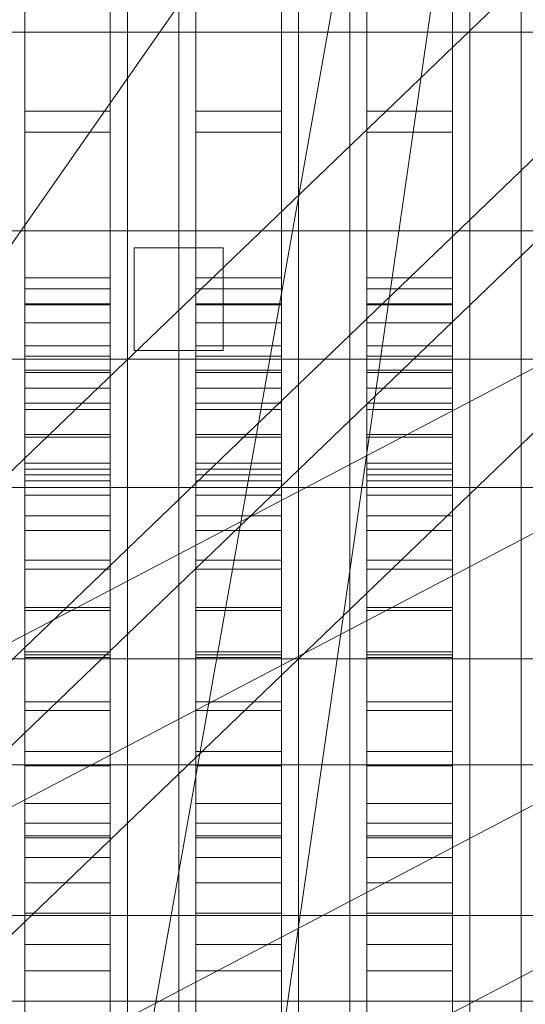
# Model space of a CAD drawing. Header units: millimetres. Extents: x -4738 to 65662, y -68080 to 6847.
# Tile 147 of 256: x -1639 to -1580, y -34340 to -34225. Entities that reach past the tile are written whole.
import ezdxf

# ---------------------------------------------------------------- set-up
doc = ezdxf.new("R2010")
doc.units = ezdxf.units.MM
for name, color, linetype, lineweight in [('COTAS_O', 1, 'Continuous', 0), ('frontal_briquetadora', 7, 'Continuous', 0), ('frontal_C03', 7, 'Continuous', 0), ('frontal_C10', 7, 'Continuous', 0), ('frontal_dosificador', 7, 'Continuous', 0), ('frontal_tolva', 7, 'Continuous', 0)]:
    doc.layers.add(name, color=color, linetype=linetype, lineweight=lineweight)
doc.dimstyles.new('R19_100', dxfattribs={"dimtxt": 250, "dimasz": 150, "dimexe": 150, "dimexo": 80, "dimgap": 100, "dimtad": 1, "dimtih": 1, "dimtoh": 1, "dimdsep": 46, "dimcen": 0.09, "dimadec": 0, "dimazin": 0, "dimtfac": 1, "dimtdec": 4, "dimtofl": 0, "dimtmove": 0, "dimatfit": 3, "dimfxl": 1, "dimtolj": 1, "dimtzin": 0, "dimarcsym": 0})

# ---------------------------------------------------------------- blocks, each defined once
blk = doc.blocks.new('DIM_R31_47')
at = {"layer": 'COTAS_O'}
for p, q in [((-1725, -31700), (-1025, -31700)), ((-1025, -31700), (-1070, -31850)), ((-1025, -34400), (-1025, -31700)), ((-1025, -31700), (-980, -31850)), ((-1025, -34400), (-1070, -34250)), ((-1025, -34400), (-980, -34250)), ((-1725, -34400), (-1025, -34400))]:
    blk.add_line(p, q, dxfattribs=at)
blk.add_text('2700 O', height=250, rotation=90, dxfattribs=at).set_placement((-1125, -33050))
blk = doc.blocks.new('DIM_R31_48')
at = {"layer": 'COTAS_O'}
for p, q in [((-1725, -33700), (-1575, -33655)), ((1725, -33700), (1575, -33655)), ((-1725, -34400), (-1725, -33700)), ((-1725, -33700), (1725, -33700)), ((-1725, -33700), (-1575, -33745)), ((1725, -33700), (1575, -33745)), ((1725, -34400), (1725, -33700))]:
    blk.add_line(p, q, dxfattribs=at)
blk.add_text('3450 O', height=250, dxfattribs=at).set_placement((0, -33600))

msp = doc.modelspace()

# ---------------------------------------------------------------- linework, layer by layer
at = {"layer": 'frontal_briquetadora'}
for p, q in [((-1638, -34255.522), (-1638, -34023.687)), ((-1628, -34255.522), (-1628, -34023.687)), ((-1618, -34255.522), (-1618, -34023.687)), ((-1608, -34255.522), (-1608, -34023.687)), ((-1598, -34255.522), (-1598, -34023.687)), ((-1588, -34255.522), (-1588, -34023.687)), ((-1638, -34263.452), (-1638, -34031.618)), ((-1628, -34263.452), (-1628, -34031.618)), ((-1618, -34263.452), (-1618, -34031.618)), ((-1608, -34263.452), (-1608, -34031.618)), ((-1598, -34263.452), (-1598, -34031.618)), ((-1588, -34263.452), (-1588, -34031.618)), ((-1626, -34232.316), (-1626, -34213.667)), ((-1620, -34232.316), (-1620, -34213.667)), ((-1606, -34232.316), (-1606, -34213.667)), ((-1600, -34232.316), (-1600, -34213.667)), ((-1586, -34232.316), (-1586, -34213.667)), ((-1580, -34232.316), (-1580, -34213.667)), ((-1626, -34233.568), (-1626, -34215.195)), ((-1620, -34233.568), (-1620, -34215.195)), ((-1606, -34233.568), (-1606, -34215.195)), ((-1600, -34233.568), (-1600, -34215.195)), ((-1586, -34233.568), (-1586, -34215.195)), ((-1580, -34233.568), (-1580, -34215.195)), ((-1638, -34215.781), (-1638, -34236.052)), ((-1628, -34215.781), (-1628, -34236.052)), ((-1618, -34215.781), (-1618, -34236.052)), ((-1608, -34215.781), (-1608, -34236.052)), ((-1598, -34215.781), (-1598, -34236.052)), ((-1588, -34215.781), (-1588, -34236.052)), ((-1638, -34218.738), (-1638, -34238.484)), ((-1628, -34218.738), (-1628, -34238.484)), ((-1618, -34218.738), (-1618, -34238.484)), ((-1608, -34218.738), (-1608, -34238.484)), ((-1598, -34218.738), (-1598, -34238.484)), ((-1588, -34218.738), (-1588, -34238.484)), ((-1626, -34251.367), (-1626, -34232.316)), ((-1620, -34251.367), (-1620, -34232.316)), ((-1606, -34251.367), (-1606, -34232.316)), ((-1600, -34251.367), (-1600, -34232.316)), ((-1586, -34251.367), (-1586, -34232.316)), ((-1580, -34251.367), (-1580, -34232.316)), ((-1626, -34252.354), (-1626, -34233.568)), ((-1620, -34252.354), (-1620, -34233.568)), ((-1606, -34252.354), (-1606, -34233.568)), ((-1600, -34252.354), (-1600, -34233.568)), ((-1586, -34252.354), (-1586, -34233.568)), ((-1580, -34252.354), (-1580, -34233.568)), ((-1638, -34236.052), (-1638, -34256.779)), ((-1638, -34236.052), (-1628, -34236.052)), ((-1628, -34236.052), (-1628, -34256.779)), ((-1618, -34236.052), (-1618, -34256.779)), ((-1618, -34236.052), (-1608, -34236.052)), ((-1608, -34236.052), (-1608, -34256.779)), ((-1598, -34236.052), (-1598, -34256.779)), ((-1598, -34236.052), (-1588, -34236.052)), ((-1588, -34236.052), (-1588, -34256.779)), ((-1638, -34238.484), (-1638, -34258.674)), ((-1638, -34238.484), (-1628, -34238.484)), ((-1628, -34238.484), (-1628, -34258.674)), ((-1618, -34238.484), (-1618, -34258.674)), ((-1618, -34238.484), (-1608, -34238.484)), ((-1608, -34238.484), (-1608, -34258.674)), ((-1598, -34238.484), (-1598, -34258.674)), ((-1598, -34238.484), (-1588, -34238.484)), ((-1588, -34238.484), (-1588, -34258.674)), ((-1626, -34270.741), (-1626, -34251.367)), ((-1620, -34270.741), (-1620, -34251.367)), ((-1606, -34270.741), (-1606, -34251.367)), ((-1600, -34270.741), (-1600, -34251.367)), ((-1586, -34270.741), (-1586, -34251.367)), ((-1580, -34270.741), (-1580, -34251.367)), ((-1626, -34271.473), (-1626, -34252.354)), ((-1620, -34271.473), (-1620, -34252.354)), ((-1606, -34271.473), (-1606, -34252.354)), ((-1600, -34271.473), (-1600, -34252.354)), ((-1586, -34271.473), (-1586, -34252.354)), ((-1580, -34271.473), (-1580, -34252.354)), ((-1626, -34256.659), (-1626, -34253.764)), ((-1620, -34256.659), (-1620, -34253.764)), ((-1606, -34256.659), (-1606, -34253.764)), ((-1600, -34256.659), (-1600, -34253.764)), ((-1586, -34256.659), (-1586, -34253.764)), ((-1580, -34256.659), (-1580, -34253.764)), ((-1638, -34256.8), (-1638, -34255.522)), ((-1638, -34255.522), (-1628, -34255.522)), ((-1628, -34256.8), (-1628, -34255.522)), ((-1618, -34256.8), (-1618, -34255.522)), ((-1618, -34255.522), (-1608, -34255.522)), ((-1608, -34256.8), (-1608, -34255.522)), ((-1598, -34256.8), (-1598, -34255.522)), ((-1598, -34255.522), (-1588, -34255.522)), ((-1588, -34256.8), (-1588, -34255.522)), ((-1638, -34256.779), (-1638, -34277.861)), ((-1638, -34256.779), (-1628, -34256.779)), ((-1638, -34258.552), (-1638, -34256.8)), ((-1638, -34256.8), (-1628, -34256.8)), ((-1628, -34256.779), (-1628, -34277.861)), ((-1628, -34258.552), (-1628, -34256.8)), ((-1626, -34262.386), (-1626, -34256.659)), ((-1620, -34262.386), (-1620, -34256.659)), ((-1618, -34256.779), (-1618, -34277.861)), ((-1618, -34256.779), (-1608, -34256.779)), ((-1618, -34258.552), (-1618, -34256.8)), ((-1618, -34256.8), (-1608, -34256.8)), ((-1608, -34256.779), (-1608, -34277.861)), ((-1608, -34258.552), (-1608, -34256.8)), ((-1606, -34262.386), (-1606, -34256.659)), ((-1600, -34262.386), (-1600, -34256.659)), ((-1598, -34256.779), (-1598, -34277.861)), ((-1598, -34256.779), (-1588, -34256.779)), ((-1598, -34258.552), (-1598, -34256.8)), ((-1598, -34256.8), (-1588, -34256.8)), ((-1588, -34256.779), (-1588, -34277.861)), ((-1588, -34258.552), (-1588, -34256.8)), ((-1586, -34262.386), (-1586, -34256.659)), ((-1580, -34262.386), (-1580, -34256.659)), ((-1638, -34260.772), (-1638, -34258.552)), ((-1638, -34258.552), (-1628, -34258.552)), ((-1638, -34258.674), (-1638, -34279.211)), ((-1638, -34258.674), (-1628, -34258.674)), ((-1628, -34260.772), (-1628, -34258.552)), ((-1628, -34258.674), (-1628, -34279.211)), ((-1618, -34260.772), (-1618, -34258.552)), ((-1618, -34258.552), (-1608, -34258.552)), ((-1618, -34258.674), (-1618, -34279.211)), ((-1618, -34258.674), (-1608, -34258.674)), ((-1608, -34260.772), (-1608, -34258.552)), ((-1608, -34258.674), (-1608, -34279.211)), ((-1598, -34260.772), (-1598, -34258.552)), ((-1598, -34258.552), (-1588, -34258.552)), ((-1598, -34258.674), (-1598, -34279.211)), ((-1598, -34258.674), (-1588, -34258.674)), ((-1588, -34260.772), (-1588, -34258.552)), ((-1588, -34258.674), (-1588, -34279.211)), ((-1638, -34263.45), (-1638, -34260.772)), ((-1638, -34260.772), (-1628, -34260.772)), ((-1628, -34263.45), (-1628, -34260.772)), ((-1618, -34263.45), (-1618, -34260.772)), ((-1618, -34260.772), (-1608, -34260.772)), ((-1608, -34263.45), (-1608, -34260.772)), ((-1598, -34263.45), (-1598, -34260.772)), ((-1598, -34260.772), (-1588, -34260.772)), ((-1588, -34263.45), (-1588, -34260.772)), ((-1626, -34270.817), (-1626, -34262.386)), ((-1620, -34270.817), (-1620, -34262.386)), ((-1606, -34270.817), (-1606, -34262.386)), ((-1600, -34270.817), (-1600, -34262.386)), ((-1586, -34270.817), (-1586, -34262.386)), ((-1580, -34270.817), (-1580, -34262.386)), ((-1638, -34266.579), (-1638, -34263.45)), ((-1638, -34263.45), (-1628, -34263.45)), ((-1638, -34264.651), (-1638, -34263.452)), ((-1628, -34266.579), (-1628, -34263.45)), ((-1628, -34264.651), (-1628, -34263.452)), ((-1618, -34266.579), (-1618, -34263.45)), ((-1618, -34263.45), (-1608, -34263.45)), ((-1618, -34264.651), (-1618, -34263.452)), ((-1608, -34266.579), (-1608, -34263.45)), ((-1608, -34264.651), (-1608, -34263.452)), ((-1598, -34266.579), (-1598, -34263.45)), ((-1598, -34263.45), (-1588, -34263.45)), ((-1598, -34264.651), (-1598, -34263.452)), ((-1588, -34266.579), (-1588, -34263.45)), ((-1588, -34264.651), (-1588, -34263.452)), ((-1638, -34266.294), (-1638, -34264.651)), ((-1638, -34264.651), (-1628, -34264.651)), ((-1628, -34266.294), (-1628, -34264.651)), ((-1626, -34267.072), (-1626, -34263.81)), ((-1620, -34267.072), (-1620, -34263.81)), ((-1618, -34266.294), (-1618, -34264.651)), ((-1618, -34264.651), (-1608, -34264.651)), ((-1608, -34266.294), (-1608, -34264.651)), ((-1606, -34267.072), (-1606, -34263.81)), ((-1600, -34267.072), (-1600, -34263.81)), ((-1598, -34266.294), (-1598, -34264.651)), ((-1598, -34264.651), (-1588, -34264.651)), ((-1588, -34266.294), (-1588, -34264.651)), ((-1586, -34267.072), (-1586, -34263.81)), ((-1580, -34267.072), (-1580, -34263.81)), ((-1638, -34268.376), (-1638, -34266.294)), ((-1638, -34266.294), (-1628, -34266.294)), ((-1638, -34270.144), (-1638, -34266.579)), ((-1638, -34266.579), (-1628, -34266.579)), ((-1628, -34268.376), (-1628, -34266.294)), ((-1628, -34270.144), (-1628, -34266.579)), ((-1626, -34273.507), (-1626, -34267.072)), ((-1620, -34273.507), (-1620, -34267.072)), ((-1618, -34268.376), (-1618, -34266.294)), ((-1618, -34266.294), (-1608, -34266.294)), ((-1618, -34270.144), (-1618, -34266.579)), ((-1618, -34266.579), (-1608, -34266.579)), ((-1608, -34268.376), (-1608, -34266.294)), ((-1608, -34270.144), (-1608, -34266.579)), ((-1606, -34273.507), (-1606, -34267.072)), ((-1600, -34273.507), (-1600, -34267.072)), ((-1598, -34268.376), (-1598, -34266.294)), ((-1598, -34266.294), (-1588, -34266.294)), ((-1598, -34270.144), (-1598, -34266.579)), ((-1598, -34266.579), (-1588, -34266.579)), ((-1588, -34268.376), (-1588, -34266.294)), ((-1588, -34270.144), (-1588, -34266.579)), ((-1586, -34273.507), (-1586, -34267.072)), ((-1580, -34273.507), (-1580, -34267.072)), ((-1638, -34270.889), (-1638, -34268.376)), ((-1638, -34268.376), (-1628, -34268.376)), ((-1628, -34270.889), (-1628, -34268.376)), ((-1618, -34270.889), (-1618, -34268.376)), ((-1618, -34268.376), (-1608, -34268.376)), ((-1608, -34270.889), (-1608, -34268.376)), ((-1598, -34270.889), (-1598, -34268.376)), ((-1598, -34268.376), (-1588, -34268.376)), ((-1588, -34270.889), (-1588, -34268.376)), ((-1638, -34274.134), (-1638, -34270.144)), ((-1638, -34270.144), (-1628, -34270.144)), ((-1628, -34274.134), (-1628, -34270.144)), ((-1618, -34274.134), (-1618, -34270.144)), ((-1618, -34270.144), (-1608, -34270.144)), ((-1608, -34274.134), (-1608, -34270.144)), ((-1598, -34274.134), (-1598, -34270.144)), ((-1598, -34270.144), (-1588, -34270.144)), ((-1588, -34274.134), (-1588, -34270.144)), ((-1638, -34273.823), (-1638, -34270.889)), ((-1638, -34270.889), (-1628, -34270.889)), ((-1628, -34273.823), (-1628, -34270.889)), ((-1626, -34290.358), (-1626, -34270.741)), ((-1626, -34281.762), (-1626, -34270.817)), ((-1626, -34290.842), (-1626, -34271.473)), ((-1620, -34290.358), (-1620, -34270.741)), ((-1620, -34281.762), (-1620, -34270.817)), ((-1620, -34290.842), (-1620, -34271.473)), ((-1618, -34273.823), (-1618, -34270.889)), ((-1618, -34270.889), (-1608, -34270.889)), ((-1608, -34273.823), (-1608, -34270.889)), ((-1606, -34290.358), (-1606, -34270.741)), ((-1606, -34281.762), (-1606, -34270.817)), ((-1606, -34290.842), (-1606, -34271.473)), ((-1600, -34290.358), (-1600, -34270.741)), ((-1600, -34281.762), (-1600, -34270.817)), ((-1600, -34290.842), (-1600, -34271.473)), ((-1598, -34273.823), (-1598, -34270.889)), ((-1598, -34270.889), (-1588, -34270.889)), ((-1588, -34273.823), (-1588, -34270.889)), ((-1586, -34290.358), (-1586, -34270.741)), ((-1586, -34281.762), (-1586, -34270.817)), ((-1586, -34290.842), (-1586, -34271.473)), ((-1580, -34290.358), (-1580, -34270.741)), ((-1580, -34281.762), (-1580, -34270.817)), ((-1580, -34290.842), (-1580, -34271.473)), ((-1638, -34277.168), (-1638, -34273.823)), ((-1638, -34273.823), (-1628, -34273.823)), ((-1628, -34277.168), (-1628, -34273.823)), ((-1626, -34282.94), (-1626, -34273.507)), ((-1620, -34282.94), (-1620, -34273.507)), ((-1618, -34277.168), (-1618, -34273.823)), ((-1618, -34273.823), (-1608, -34273.823)), ((-1608, -34277.168), (-1608, -34273.823)), ((-1606, -34282.94), (-1606, -34273.507)), ((-1600, -34282.94), (-1600, -34273.507)), ((-1598, -34277.168), (-1598, -34273.823)), ((-1598, -34273.823), (-1588, -34273.823)), ((-1588, -34277.168), (-1588, -34273.823)), ((-1586, -34282.94), (-1586, -34273.507)), ((-1580, -34282.94), (-1580, -34273.507)), ((-1638, -34278.533), (-1638, -34274.134)), ((-1638, -34274.134), (-1628, -34274.134)), ((-1628, -34278.533), (-1628, -34274.134)), ((-1618, -34278.533), (-1618, -34274.134)), ((-1618, -34274.134), (-1608, -34274.134)), ((-1608, -34278.533), (-1608, -34274.134)), ((-1598, -34278.533), (-1598, -34274.134)), ((-1598, -34274.134), (-1588, -34274.134)), ((-1588, -34278.533), (-1588, -34274.134)), ((-1638, -34280.91), (-1638, -34277.168)), ((-1638, -34277.168), (-1628, -34277.168)), ((-1628, -34280.91), (-1628, -34277.168)), ((-1618, -34280.91), (-1618, -34277.168)), ((-1618, -34277.168), (-1608, -34277.168)), ((-1608, -34280.91), (-1608, -34277.168)), ((-1598, -34280.91), (-1598, -34277.168)), ((-1598, -34277.168), (-1588, -34277.168)), ((-1588, -34280.91), (-1588, -34277.168)), ((-1638, -34277.861), (-1638, -34299.197)), ((-1638, -34277.861), (-1628, -34277.861)), ((-1638, -34283.325), (-1638, -34278.533)), ((-1638, -34278.533), (-1628, -34278.533)), ((-1628, -34277.861), (-1628, -34299.197)), ((-1628, -34283.325), (-1628, -34278.533)), ((-1618, -34277.861), (-1618, -34299.197)), ((-1618, -34277.861), (-1608, -34277.861)), ((-1618, -34283.325), (-1618, -34278.533)), ((-1618, -34278.533), (-1608, -34278.533)), ((-1608, -34277.861), (-1608, -34299.197)), ((-1608, -34283.325), (-1608, -34278.533)), ((-1598, -34277.861), (-1598, -34299.197)), ((-1598, -34277.861), (-1588, -34277.861)), ((-1598, -34283.325), (-1598, -34278.533)), ((-1598, -34278.533), (-1588, -34278.533)), ((-1588, -34277.861), (-1588, -34299.197)), ((-1588, -34283.325), (-1588, -34278.533)), ((-1638, -34279.211), (-1638, -34299.994)), ((-1638, -34279.211), (-1628, -34279.211)), ((-1628, -34279.211), (-1628, -34299.994)), ((-1618, -34279.211), (-1618, -34299.994)), ((-1618, -34279.211), (-1608, -34279.211)), ((-1608, -34279.211), (-1608, -34299.994)), ((-1598, -34279.211), (-1598, -34299.994)), ((-1598, -34279.211), (-1588, -34279.211)), ((-1588, -34279.211), (-1588, -34299.994)), ((-1638, -34285.036), (-1638, -34280.91)), ((-1638, -34280.91), (-1628, -34280.91)), ((-1628, -34285.036), (-1628, -34280.91)), ((-1618, -34285.036), (-1618, -34280.91)), ((-1618, -34280.91), (-1608, -34280.91)), ((-1608, -34285.036), (-1608, -34280.91)), ((-1598, -34285.036), (-1598, -34280.91)), ((-1598, -34280.91), (-1588, -34280.91)), ((-1588, -34285.036), (-1588, -34280.91)), ((-1626, -34294.978), (-1626, -34281.762)), ((-1620, -34294.978), (-1620, -34281.762)), ((-1606, -34294.978), (-1606, -34281.762)), ((-1600, -34294.978), (-1600, -34281.762)), ((-1586, -34294.978), (-1586, -34281.762)), ((-1580, -34294.978), (-1580, -34281.762)), ((-1626, -34295.113), (-1626, -34282.94)), ((-1620, -34295.113), (-1620, -34282.94)), ((-1606, -34295.113), (-1606, -34282.94)), ((-1600, -34295.113), (-1600, -34282.94)), ((-1586, -34295.113), (-1586, -34282.94)), ((-1580, -34295.113), (-1580, -34282.94)), ((-1638, -34288.491), (-1638, -34283.325)), ((-1638, -34283.325), (-1628, -34283.325)), ((-1628, -34288.491), (-1628, -34283.325)), ((-1618, -34288.491), (-1618, -34283.325)), ((-1618, -34283.325), (-1608, -34283.325)), ((-1608, -34288.491), (-1608, -34283.325)), ((-1598, -34288.491), (-1598, -34283.325)), ((-1598, -34283.325), (-1588, -34283.325)), ((-1588, -34288.491), (-1588, -34283.325)), ((-1638, -34289.531), (-1638, -34285.036)), ((-1638, -34285.036), (-1628, -34285.036)), ((-1628, -34289.531), (-1628, -34285.036)), ((-1618, -34289.531), (-1618, -34285.036)), ((-1618, -34285.036), (-1608, -34285.036)), ((-1608, -34289.531), (-1608, -34285.036)), ((-1598, -34289.531), (-1598, -34285.036)), ((-1598, -34285.036), (-1588, -34285.036)), ((-1588, -34289.531), (-1588, -34285.036)), ((-1638, -34294.013), (-1638, -34288.491)), ((-1638, -34288.491), (-1628, -34288.491)), ((-1628, -34294.013), (-1628, -34288.491)), ((-1618, -34294.013), (-1618, -34288.491)), ((-1618, -34288.491), (-1608, -34288.491)), ((-1608, -34294.013), (-1608, -34288.491)), ((-1598, -34294.013), (-1598, -34288.491)), ((-1598, -34288.491), (-1588, -34288.491)), ((-1588, -34294.013), (-1588, -34288.491)), ((-1638, -34294.377), (-1638, -34289.531)), ((-1638, -34289.531), (-1628, -34289.531)), ((-1628, -34294.377), (-1628, -34289.531)), ((-1618, -34294.377), (-1618, -34289.531)), ((-1618, -34289.531), (-1608, -34289.531)), ((-1608, -34294.377), (-1608, -34289.531)), ((-1598, -34294.377), (-1598, -34289.531)), ((-1598, -34289.531), (-1588, -34289.531)), ((-1588, -34294.377), (-1588, -34289.531)), ((-1626, -34310.138), (-1626, -34290.358)), ((-1626, -34310.379), (-1626, -34290.842)), ((-1620, -34310.138), (-1620, -34290.358)), ((-1620, -34310.379), (-1620, -34290.842)), ((-1606, -34310.138), (-1606, -34290.358)), ((-1606, -34310.379), (-1606, -34290.842)), ((-1600, -34310.138), (-1600, -34290.358)), ((-1600, -34310.379), (-1600, -34290.842)), ((-1586, -34310.138), (-1586, -34290.358)), ((-1586, -34310.379), (-1586, -34290.842)), ((-1580, -34310.138), (-1580, -34290.358)), ((-1580, -34310.379), (-1580, -34290.842)), ((-1638, -34299.87), (-1638, -34294.013)), ((-1638, -34294.013), (-1628, -34294.013)), ((-1638, -34299.557), (-1638, -34294.377)), ((-1638, -34294.377), (-1628, -34294.377)), ((-1628, -34299.87), (-1628, -34294.013)), ((-1628, -34299.557), (-1628, -34294.377)), ((-1618, -34299.87), (-1618, -34294.013)), ((-1618, -34294.013), (-1608, -34294.013)), ((-1618, -34299.557), (-1618, -34294.377)), ((-1618, -34294.377), (-1608, -34294.377)), ((-1608, -34299.87), (-1608, -34294.013)), ((-1608, -34299.557), (-1608, -34294.377)), ((-1598, -34299.87), (-1598, -34294.013)), ((-1598, -34294.013), (-1588, -34294.013)), ((-1598, -34299.557), (-1598, -34294.377)), ((-1598, -34294.377), (-1588, -34294.377)), ((-1588, -34299.87), (-1588, -34294.013)), ((-1588, -34299.557), (-1588, -34294.377)), ((-1626, -34310.168), (-1626, -34294.978)), ((-1626, -34309.694), (-1626, -34295.113)), ((-1620, -34310.168), (-1620, -34294.978)), ((-1620, -34309.694), (-1620, -34295.113)), ((-1606, -34310.168), (-1606, -34294.978)), ((-1606, -34309.694), (-1606, -34295.113)), ((-1600, -34310.168), (-1600, -34294.978)), ((-1600, -34309.694), (-1600, -34295.113)), ((-1586, -34310.168), (-1586, -34294.978)), ((-1586, -34309.694), (-1586, -34295.113)), ((-1580, -34310.168), (-1580, -34294.978)), ((-1580, -34309.694), (-1580, -34295.113)), ((-1638, -34299.197), (-1638, -34320.682)), ((-1638, -34299.197), (-1628, -34299.197)), ((-1628, -34299.197), (-1628, -34320.682)), ((-1618, -34299.197), (-1618, -34320.682)), ((-1618, -34299.197), (-1608, -34299.197)), ((-1608, -34299.197), (-1608, -34320.682)), ((-1598, -34299.197), (-1598, -34320.682)), ((-1598, -34299.197), (-1588, -34299.197)), ((-1588, -34299.197), (-1588, -34320.682)), ((-1638, -34305.05), (-1638, -34299.557)), ((-1638, -34299.557), (-1628, -34299.557)), ((-1638, -34306.039), (-1638, -34299.87)), ((-1638, -34299.87), (-1628, -34299.87)), ((-1638, -34299.994), (-1638, -34320.923)), ((-1638, -34299.994), (-1628, -34299.994)), ((-1628, -34305.05), (-1628, -34299.557)), ((-1628, -34306.039), (-1628, -34299.87)), ((-1628, -34299.994), (-1628, -34320.923)), ((-1618, -34305.05), (-1618, -34299.557)), ((-1618, -34299.557), (-1608, -34299.557)), ((-1618, -34306.039), (-1618, -34299.87)), ((-1618, -34299.87), (-1608, -34299.87)), ((-1618, -34299.994), (-1618, -34320.923)), ((-1618, -34299.994), (-1608, -34299.994)), ((-1608, -34305.05), (-1608, -34299.557)), ((-1608, -34306.039), (-1608, -34299.87)), ((-1608, -34299.994), (-1608, -34320.923)), ((-1598, -34305.05), (-1598, -34299.557)), ((-1598, -34299.557), (-1588, -34299.557)), ((-1598, -34306.039), (-1598, -34299.87)), ((-1598, -34299.87), (-1588, -34299.87)), ((-1598, -34299.994), (-1598, -34320.923)), ((-1598, -34299.994), (-1588, -34299.994)), ((-1588, -34305.05), (-1588, -34299.557)), ((-1588, -34306.039), (-1588, -34299.87)), ((-1588, -34299.994), (-1588, -34320.923)), ((-1638, -34310.837), (-1638, -34305.05)), ((-1638, -34305.05), (-1628, -34305.05)), ((-1628, -34310.837), (-1628, -34305.05)), ((-1618, -34310.837), (-1618, -34305.05)), ((-1618, -34305.05), (-1608, -34305.05)), ((-1608, -34310.837), (-1608, -34305.05)), ((-1598, -34310.837), (-1598, -34305.05)), ((-1598, -34305.05), (-1588, -34305.05)), ((-1588, -34310.837), (-1588, -34305.05)), ((-1638, -34312.499), (-1638, -34306.039)), ((-1638, -34306.039), (-1628, -34306.039)), ((-1628, -34312.499), (-1628, -34306.039)), ((-1618, -34312.499), (-1618, -34306.039)), ((-1618, -34306.039), (-1608, -34306.039)), ((-1608, -34312.499), (-1608, -34306.039)), ((-1598, -34312.499), (-1598, -34306.039)), ((-1598, -34306.039), (-1588, -34306.039)), ((-1588, -34312.499), (-1588, -34306.039)), ((-1626, -34326.286), (-1626, -34309.694)), ((-1620, -34326.286), (-1620, -34309.694)), ((-1606, -34326.286), (-1606, -34309.694)), ((-1600, -34326.286), (-1600, -34309.694)), ((-1586, -34326.286), (-1586, -34309.694)), ((-1580, -34326.286), (-1580, -34309.694)), ((-1638, -34316.896), (-1638, -34310.837)), ((-1638, -34310.837), (-1628, -34310.837)), ((-1628, -34316.896), (-1628, -34310.837)), ((-1626, -34330), (-1626, -34310.138)), ((-1626, -34326.995), (-1626, -34310.168)), ((-1626, -34330), (-1626, -34310.379)), ((-1620, -34330), (-1620, -34310.138)), ((-1620, -34326.995), (-1620, -34310.168)), ((-1620, -34330), (-1620, -34310.379)), ((-1618, -34316.896), (-1618, -34310.837)), ((-1618, -34310.837), (-1608, -34310.837)), ((-1608, -34316.896), (-1608, -34310.837)), ((-1606, -34330), (-1606, -34310.138)), ((-1606, -34326.995), (-1606, -34310.168)), ((-1606, -34330), (-1606, -34310.379)), ((-1600, -34330), (-1600, -34310.138)), ((-1600, -34326.995), (-1600, -34310.168)), ((-1600, -34330), (-1600, -34310.379)), ((-1598, -34316.896), (-1598, -34310.837)), ((-1598, -34310.837), (-1588, -34310.837)), ((-1588, -34316.896), (-1588, -34310.837)), ((-1586, -34330), (-1586, -34310.138)), ((-1586, -34326.995), (-1586, -34310.168)), ((-1586, -34330), (-1586, -34310.379)), ((-1580, -34330), (-1580, -34310.138)), ((-1580, -34326.995), (-1580, -34310.168)), ((-1580, -34330), (-1580, -34310.379)), ((-1660, -34312.386), (-1510, -34312.386)), ((-1638, -34319.224), (-1638, -34312.499)), ((-1638, -34312.499), (-1628, -34312.499)), ((-1628, -34319.224), (-1628, -34312.499)), ((-1618, -34319.224), (-1618, -34312.499)), ((-1618, -34312.499), (-1608, -34312.499)), ((-1608, -34319.224), (-1608, -34312.499)), ((-1598, -34319.224), (-1598, -34312.499)), ((-1598, -34312.499), (-1588, -34312.499)), ((-1588, -34319.224), (-1588, -34312.499)), ((-1638, -34323.204), (-1638, -34316.896)), ((-1638, -34316.896), (-1628, -34316.896)), ((-1628, -34323.204), (-1628, -34316.896)), ((-1618, -34323.204), (-1618, -34316.896)), ((-1618, -34316.896), (-1608, -34316.896)), ((-1608, -34323.204), (-1608, -34316.896)), ((-1598, -34323.204), (-1598, -34316.896)), ((-1598, -34316.896), (-1588, -34316.896)), ((-1588, -34323.204), (-1588, -34316.896)), ((-1638, -34326.189), (-1638, -34319.224)), ((-1638, -34319.224), (-1628, -34319.224)), ((-1628, -34326.189), (-1628, -34319.224)), ((-1618, -34326.189), (-1618, -34319.224)), ((-1618, -34319.224), (-1608, -34319.224)), ((-1608, -34326.189), (-1608, -34319.224)), ((-1598, -34326.189), (-1598, -34319.224)), ((-1598, -34319.224), (-1588, -34319.224)), ((-1588, -34326.189), (-1588, -34319.224)), ((-1638, -34320.682), (-1638, -34342.212)), ((-1638, -34320.682), (-1628, -34320.682)), ((-1638, -34320.923), (-1638, -34341.896)), ((-1638, -34320.923), (-1628, -34320.923)), ((-1628, -34320.682), (-1628, -34342.212)), ((-1628, -34320.923), (-1628, -34341.896)), ((-1618, -34320.682), (-1618, -34342.212)), ((-1618, -34320.682), (-1608, -34320.682)), ((-1618, -34320.923), (-1618, -34341.896)), ((-1618, -34320.923), (-1608, -34320.923)), ((-1608, -34320.682), (-1608, -34342.212)), ((-1608, -34320.923), (-1608, -34341.896)), ((-1598, -34320.682), (-1598, -34342.212)), ((-1598, -34320.682), (-1588, -34320.682)), ((-1598, -34320.923), (-1598, -34341.896)), ((-1598, -34320.923), (-1588, -34320.923)), ((-1588, -34320.682), (-1588, -34342.212)), ((-1588, -34320.923), (-1588, -34341.896)), ((-1638, -34329.737), (-1638, -34323.204)), ((-1638, -34323.204), (-1628, -34323.204)), ((-1628, -34329.737), (-1628, -34323.204)), ((-1618, -34329.737), (-1618, -34323.204)), ((-1618, -34323.204), (-1608, -34323.204)), ((-1608, -34329.737), (-1608, -34323.204)), ((-1598, -34329.737), (-1598, -34323.204)), ((-1598, -34323.204), (-1588, -34323.204)), ((-1588, -34329.737), (-1588, -34323.204)), ((-1638, -34333.368), (-1638, -34326.189)), ((-1638, -34326.189), (-1628, -34326.189)), ((-1628, -34333.368), (-1628, -34326.189)), ((-1626, -34344.436), (-1626, -34326.286)), ((-1626, -34345.082), (-1626, -34326.995)), ((-1620, -34344.436), (-1620, -34326.286)), ((-1620, -34345.082), (-1620, -34326.995)), ((-1618, -34333.368), (-1618, -34326.189)), ((-1618, -34326.189), (-1608, -34326.189)), ((-1608, -34333.368), (-1608, -34326.189)), ((-1606, -34344.436), (-1606, -34326.286)), ((-1606, -34345.082), (-1606, -34326.995)), ((-1600, -34344.436), (-1600, -34326.286)), ((-1600, -34345.082), (-1600, -34326.995)), ((-1598, -34333.368), (-1598, -34326.189)), ((-1598, -34326.189), (-1588, -34326.189)), ((-1588, -34333.368), (-1588, -34326.189)), ((-1586, -34344.436), (-1586, -34326.286)), ((-1586, -34345.082), (-1586, -34326.995)), ((-1580, -34344.436), (-1580, -34326.286)), ((-1580, -34345.082), (-1580, -34326.995)), ((-1660, -34330), (-1510, -34330)), ((-1640, -34330), (-1626, -34330)), ((-1638, -34336.471), (-1638, -34329.737)), ((-1638, -34329.737), (-1628, -34329.737)), ((-1628, -34336.471), (-1628, -34329.737)), ((-1620, -34330), (-1626, -34330)), ((-1626, -34330), (-1626, -34349.862)), ((-1626, -34330), (-1626, -34349.621)), ((-1620, -34330), (-1606, -34330)), ((-1620, -34330), (-1620, -34349.862)), ((-1620, -34330), (-1620, -34349.621)), ((-1618, -34336.471), (-1618, -34329.737)), ((-1618, -34329.737), (-1608, -34329.737)), ((-1608, -34336.471), (-1608, -34329.737)), ((-1600, -34330), (-1606, -34330)), ((-1606, -34330), (-1606, -34349.862)), ((-1606, -34330), (-1606, -34349.621)), ((-1600, -34330), (-1586, -34330)), ((-1600, -34330), (-1600, -34349.862)), ((-1600, -34330), (-1600, -34349.621)), ((-1598, -34336.471), (-1598, -34329.737)), ((-1598, -34329.737), (-1588, -34329.737)), ((-1588, -34336.471), (-1588, -34329.737)), ((-1580, -34330), (-1586, -34330)), ((-1586, -34330), (-1586, -34349.862)), ((-1586, -34330), (-1586, -34349.621)), ((-1580, -34330), (-1566, -34330)), ((-1580, -34330), (-1580, -34349.862)), ((-1580, -34330), (-1580, -34349.621)), ((-1638, -34340.735), (-1638, -34333.368)), ((-1638, -34333.368), (-1628, -34333.368)), ((-1628, -34340.735), (-1628, -34333.368)), ((-1618, -34340.735), (-1618, -34333.368)), ((-1618, -34333.368), (-1608, -34333.368)), ((-1608, -34340.735), (-1608, -34333.368)), ((-1598, -34340.735), (-1598, -34333.368)), ((-1598, -34333.368), (-1588, -34333.368)), ((-1588, -34340.735), (-1588, -34333.368)), ((-1638, -34343.381), (-1638, -34336.471)), ((-1638, -34336.471), (-1628, -34336.471)), ((-1628, -34343.381), (-1628, -34336.471)), ((-1618, -34343.381), (-1618, -34336.471)), ((-1618, -34336.471), (-1608, -34336.471)), ((-1608, -34343.381), (-1608, -34336.471)), ((-1598, -34343.381), (-1598, -34336.471)), ((-1598, -34336.471), (-1588, -34336.471)), ((-1588, -34343.381), (-1588, -34336.471))]:
    msp.add_line(p, q, dxfattribs=at)
at = {"layer": 'frontal_C03'}
for p, q in [((-1845, -35988), (-1415, -33007.45)), ((-1915, -35988), (-1485, -33563.95))]:
    msp.add_line(p, q, dxfattribs=at)
at = {"layer": 'frontal_C10'}
for p, q in [((-1272.854, -33926.045), (-1717.35, -34352.76)), ((-1694.337, -34352.76), (-1249.842, -33926.045)), ((-1713.232, -34380.849), (-1268.737, -33954.133)), ((-1690.22, -34380.849), (-1245.724, -33954.133)), ((-1264.774, -34101.739), (-1724.153, -34342.312)), ((-1687.333, -34342.312), (-1227.954, -34101.739)), ((-1720.236, -34391.297), (-1260.857, -34150.724)), ((-1683.416, -34391.297), (-1224.037, -34150.724)), ((-1241.208, -34226.801), (-2023.631, -34226.801))]:
    msp.add_line(p, q, dxfattribs=at)
at = {"layer": 'frontal_dosificador'}
for p, q in [((-210, -34250), (-1790, -34250)), ((-1490, -34250), (-1660, -34250)), ((-1620, -34252), (-1625.196, -34252)), ((-1625.196, -34264), (-1625.196, -34252)), ((-1620, -34252), (-1614.804, -34252)), ((-1620, -34252), (-1620, -34264)), ((-1614.804, -34264), (-1614.804, -34252)), ((-1620, -34264), (-1625.196, -34264)), ((-1614.804, -34264), (-1620, -34264)), ((-1490, -34265), (-1660, -34265)), ((-1500, -34265), (-1650, -34265)), ((-500, -34280), (-1770, -34280)), ((-1500, -34300), (-1650, -34300)), ((-500, -34340), (-1850, -34340)), ((-500, -34340), (-1770, -34340)), ((-1500, -34340), (-1650, -34340))]:
    msp.add_line(p, q, dxfattribs=at)
at = {"layer": 'frontal_tolva'}
msp.add_line((-1720.416, -34367.194), (-673.416, -32870.194), dxfattribs=at)

# ---------------------------------------------------------------- dimensions: what is measured, and where the dimension line sits
at = {"layer": 'COTAS_O'}
for p2, distance, picture, middle in [((-1725, -31700), -700, 'DIM_R31_47', (-1025, -33050)), ((1725, -34400), 700, 'DIM_R31_48', (0, -33700))]:
    dim = msp.add_aligned_dim(p1=(-1725, -34400), p2=p2, distance=distance, text='<> O', dimstyle='R19_100', dxfattribs=at)
    dim.commit()
    dim.dimension.update_dxf_attribs({"geometry": picture, "text_midpoint": middle})

doc.saveas('drawing.dxf')
